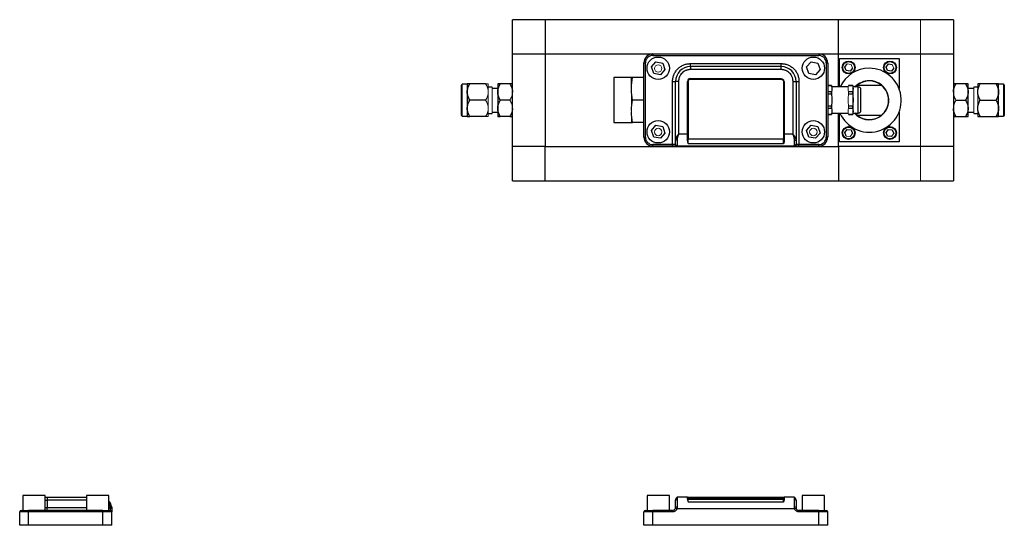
# Model space of a CAD drawing. Header units: inches. Extents: x 3.45 to 9, y 2.87 to 6.42.
# Tile 3 of 6: x 3.54 to 6.13, y 5.09 to 6.42. Entities that reach past the tile are written whole.
import ezdxf

# ---------------------------------------------------------------- set-up
doc = ezdxf.new("R2010")
doc.units = ezdxf.units.IN
doc.header["$MEASUREMENT"] = 0

msp = doc.modelspace()

# ---------------------------------------------------------------- linework, layer by layer
at = {"color": 7, "linetype": 'Continuous', "lineweight": 25}
for p, q in [((4.9228, 6.4232), (4.8366, 6.4232)), ((4.8366, 6.3335), (4.8366, 6.4232)), ((5.6934, 6.4232), (4.9228, 6.4232)), ((4.9228, 6.4232), (4.9228, 6.3335)), ((5.909, 6.4232), (5.6934, 6.4232)), ((5.6934, 6.3335), (5.6934, 6.4232)), ((5.9951, 6.4232), (5.909, 6.4232)), ((5.9951, 6.4232), (5.9951, 6.3335)), ((4.8366, 6.0897), (4.8366, 6.3335)), ((4.8366, 6.3335), (4.9228, 6.3335)), ((4.9228, 6.3335), (4.9228, 6.0897)), ((4.9228, 6.3335), (5.6934, 6.3335)), ((5.2018, 6.299), (5.2136, 6.3127)), ((5.2054, 6.3332), (5.6413, 6.3332)), ((5.2054, 6.3332), (5.2054, 6.3293)), ((5.2054, 6.3293), (5.6413, 6.3293)), ((5.2136, 6.3127), (5.2313, 6.3094)), ((5.6095, 6.299), (5.6213, 6.3127)), ((5.6213, 6.3127), (5.639, 6.3094)), ((5.6413, 6.3332), (5.6413, 6.3293)), ((5.6934, 6.2465), (5.6934, 6.3335)), ((5.6934, 6.3335), (5.909, 6.3335)), ((5.696, 6.3209), (5.8523, 6.3209)), ((5.696, 6.2465), (5.696, 6.3209)), ((5.8523, 6.3209), (5.8523, 6.2428)), ((5.909, 6.3335), (5.9951, 6.3335)), ((5.9951, 6.3335), (5.9951, 6.0897)), ((5.182, 6.1146), (5.182, 6.3098)), ((5.182, 6.3098), (5.1859, 6.3098)), ((5.1859, 6.1146), (5.1859, 6.3098)), ((5.2077, 6.282), (5.2018, 6.299)), ((5.2372, 6.2923), (5.2255, 6.2787)), ((5.2313, 6.3094), (5.2372, 6.2923)), ((5.3042, 6.2999), (5.3042, 6.3078)), ((5.3042, 6.3078), (5.5426, 6.3078)), ((5.5426, 6.2999), (5.3042, 6.2999)), ((5.3042, 6.2999), (5.3042, 6.2921)), ((5.5426, 6.2921), (5.3042, 6.2921)), ((5.5426, 6.2999), (5.5426, 6.3078)), ((5.5426, 6.2921), (5.5426, 6.2999)), ((5.6155, 6.282), (5.6095, 6.299)), ((5.645, 6.2923), (5.6332, 6.2787)), ((5.639, 6.3094), (5.645, 6.2923)), ((5.6609, 6.3098), (5.6609, 6.1146)), ((5.6609, 6.3098), (5.6648, 6.3098)), ((5.6648, 6.3098), (5.6648, 6.1146)), ((5.7098, 6.2989), (5.716, 6.307)), ((5.7137, 6.2895), (5.7098, 6.2989)), ((5.7238, 6.2882), (5.7137, 6.2895)), ((5.73, 6.2962), (5.7238, 6.2882)), ((5.8183, 6.2989), (5.8245, 6.307)), ((5.8222, 6.2895), (5.8183, 6.2989)), ((5.8323, 6.2882), (5.8222, 6.2895)), ((5.8245, 6.307), (5.8346, 6.3056)), ((5.8385, 6.2962), (5.8323, 6.2882)), ((5.1495, 6.2709), (5.1026, 6.2709)), ((5.1026, 6.2709), (5.1026, 6.2416)), ((5.1495, 6.2436), (5.1495, 6.2709)), ((5.182, 6.2709), (5.1519, 6.2709)), ((5.2255, 6.2787), (5.2077, 6.282)), ((5.2573, 6.0951), (5.2573, 6.2609)), ((5.2573, 6.2609), (5.2651, 6.2609)), ((5.2651, 6.1084), (5.2651, 6.2609)), ((5.2729, 6.2609), (5.2651, 6.2609)), ((5.2729, 6.2609), (5.2729, 6.1224)), ((5.2964, 6.1224), (5.2964, 6.2609)), ((5.2983, 6.2609), (5.2983, 6.1095)), ((5.3042, 6.2687), (5.5426, 6.2687)), ((5.3042, 6.2669), (5.3042, 6.2687)), ((5.3042, 6.2669), (5.5426, 6.2669)), ((5.5426, 6.2687), (5.5426, 6.2669)), ((5.5485, 6.2609), (5.5485, 6.1095)), ((5.5504, 6.2609), (5.5504, 6.1224)), ((5.5738, 6.1224), (5.5738, 6.2609)), ((5.5738, 6.2609), (5.5816, 6.2609)), ((5.5816, 6.2609), (5.5816, 6.1084)), ((5.5816, 6.2609), (5.5894, 6.2609)), ((5.5894, 6.2609), (5.5894, 6.0951)), ((5.6332, 6.2787), (5.6155, 6.282)), ((4.7179, 6.2534), (4.7048, 6.2534)), ((4.7179, 6.2545), (4.7179, 6.2331)), ((4.7662, 6.2545), (4.7245, 6.2545)), ((4.7829, 6.2462), (4.7702, 6.2462)), ((4.7979, 6.2428), (4.7829, 6.2428)), ((4.7979, 6.2545), (4.7979, 6.2331)), ((4.83, 6.2545), (4.8045, 6.2545)), ((5.1026, 6.2416), (5.1026, 6.1534)), ((5.1495, 6.2416), (5.1495, 6.2436)), ((5.6747, 6.2501), (5.6648, 6.2501)), ((5.6648, 6.25), (5.6747, 6.25)), ((5.6757, 6.2465), (5.6747, 6.2501)), ((5.6747, 6.25), (5.6747, 6.2501)), ((5.7193, 6.2465), (5.6757, 6.2465)), ((5.7305, 6.2501), (5.7197, 6.2501)), ((5.7197, 6.25), (5.7305, 6.25)), ((5.7315, 6.2465), (5.7305, 6.2501)), ((5.7305, 6.25), (5.7305, 6.2501)), ((5.745, 6.2465), (5.7315, 6.2465)), ((5.7315, 6.178), (5.7315, 6.2464)), ((5.7375, 6.2465), (5.7419, 6.2506)), ((5.8063, 6.2506), (5.7419, 6.2506)), ((5.7521, 6.185), (5.7521, 6.2394)), ((6.0272, 6.2545), (6.0018, 6.2545)), ((6.0339, 6.2331), (6.0339, 6.2545)), ((6.0489, 6.2428), (6.0339, 6.2428)), ((6.0589, 6.2462), (6.0489, 6.2462)), ((6.1072, 6.2545), (6.0655, 6.2545)), ((6.1139, 6.2331), (6.1139, 6.2545)), ((6.127, 6.2534), (6.1139, 6.2534)), ((4.7179, 6.2331), (4.7179, 6.1901)), ((4.7662, 6.2116), (4.7245, 6.2116)), ((4.7979, 6.2331), (4.7979, 6.1901)), ((4.83, 6.2116), (4.8045, 6.2116)), ((5.182, 6.2122), (5.1519, 6.2122)), ((5.6747, 6.2338), (5.6648, 6.2338)), ((5.6648, 6.2284), (5.6747, 6.2284)), ((5.6747, 6.2284), (5.6747, 6.2338)), ((5.7305, 6.2338), (5.7197, 6.2338)), ((5.7197, 6.2284), (5.7305, 6.2284)), ((5.7305, 6.2284), (5.7305, 6.2338)), ((6.0018, 6.2116), (6.0272, 6.2116)), ((6.0339, 6.1901), (6.0339, 6.2331)), ((6.0655, 6.2116), (6.1072, 6.2116)), ((6.1139, 6.1901), (6.1139, 6.2331)), ((4.7179, 6.1901), (4.7179, 6.1686)), ((4.7979, 6.1901), (4.7979, 6.1686)), ((5.6747, 6.196), (5.6648, 6.196)), ((5.6648, 6.1906), (5.6747, 6.1906)), ((5.6747, 6.1906), (5.6747, 6.196)), ((5.7305, 6.196), (5.7197, 6.196)), ((5.7197, 6.1906), (5.7305, 6.1906)), ((5.7305, 6.1906), (5.7305, 6.196)), ((6.0339, 6.1686), (6.0339, 6.1901)), ((6.1139, 6.1686), (6.1139, 6.1901)), ((4.7048, 6.1697), (4.7179, 6.1697)), ((4.7662, 6.1686), (4.7245, 6.1686)), ((4.7703, 6.177), (4.7829, 6.177)), ((4.7829, 6.1803), (4.7979, 6.1803)), ((4.83, 6.1686), (4.8045, 6.1686)), ((5.6747, 6.1744), (5.6648, 6.1744)), ((5.6648, 6.1743), (5.6747, 6.1743)), ((5.6747, 6.1743), (5.6757, 6.1779)), ((5.6747, 6.1743), (5.6747, 6.1744)), ((5.6757, 6.1779), (5.7193, 6.1779)), ((5.6934, 6.0897), (5.6934, 6.1779)), ((5.696, 6.1022), (5.696, 6.1779)), ((5.7305, 6.1744), (5.7197, 6.1744)), ((5.7197, 6.1743), (5.7305, 6.1743)), ((5.7305, 6.1743), (5.7315, 6.1779)), ((5.7305, 6.1743), (5.7305, 6.1744)), ((5.7315, 6.1779), (5.745, 6.1779)), ((5.7419, 6.1725), (5.7363, 6.1779)), ((5.7419, 6.1725), (5.8063, 6.1725)), ((5.8523, 6.1804), (5.8523, 6.1022)), ((6.0018, 6.1686), (6.0272, 6.1686)), ((6.0339, 6.1803), (6.0489, 6.1803)), ((6.0489, 6.177), (6.0589, 6.177)), ((6.0655, 6.1686), (6.1072, 6.1686)), ((6.1139, 6.1697), (6.127, 6.1697)), ((5.1026, 6.1534), (5.1495, 6.1534)), ((5.182, 6.1534), (5.1519, 6.1534)), ((5.2018, 6.132), (5.2136, 6.1457)), ((5.2077, 6.115), (5.2018, 6.132)), ((5.2136, 6.1457), (5.2313, 6.1424)), ((5.2313, 6.1424), (5.2372, 6.1253)), ((5.6095, 6.132), (5.6213, 6.1457)), ((5.6155, 6.115), (5.6095, 6.132)), ((5.6213, 6.1457), (5.639, 6.1424)), ((5.639, 6.1424), (5.645, 6.1253)), ((5.7098, 6.1269), (5.716, 6.135)), ((5.716, 6.135), (5.7261, 6.1336)), ((5.7261, 6.1336), (5.73, 6.1242)), ((5.8183, 6.1269), (5.8245, 6.135)), ((5.8245, 6.135), (5.8346, 6.1336)), ((5.8346, 6.1336), (5.8385, 6.1242)), ((5.182, 6.1146), (5.1859, 6.1146)), ((5.2255, 6.1117), (5.2077, 6.115)), ((5.2372, 6.1253), (5.2255, 6.1117)), ((5.2655, 6.1101), (5.2651, 6.1084)), ((5.269, 6.1064), (5.269, 6.0915)), ((5.2964, 6.1224), (5.2729, 6.1224)), ((5.2964, 6.105), (5.2964, 6.1224)), ((5.5485, 6.1095), (5.2983, 6.1095)), ((5.5485, 6.097), (5.5485, 6.1095)), ((5.5738, 6.1224), (5.5504, 6.1224)), ((5.5504, 6.1224), (5.5504, 6.105)), ((5.5777, 6.0915), (5.5777, 6.1064)), ((5.5816, 6.1084), (5.5813, 6.1101)), ((5.6332, 6.1117), (5.6155, 6.115)), ((5.645, 6.1253), (5.6332, 6.1117)), ((5.6648, 6.1146), (5.6609, 6.1146)), ((5.7137, 6.1175), (5.7098, 6.1269)), ((5.8222, 6.1175), (5.8183, 6.1269)), ((5.8323, 6.1162), (5.8222, 6.1175)), ((4.8366, 6), (4.8366, 6.0897)), ((4.9228, 6.0897), (4.8366, 6.0897)), ((4.9228, 6), (4.9228, 6.0897)), ((4.9228, 6.0897), (5.6934, 6.0897)), ((5.2573, 6.0951), (5.2054, 6.0951)), ((5.2054, 6.0912), (5.2054, 6.0951)), ((5.2573, 6.0912), (5.2054, 6.0912)), ((5.2647, 6.0951), (5.2573, 6.0951)), ((5.2573, 6.0912), (5.2573, 6.0951)), ((5.5785, 6.0912), (5.2683, 6.0912)), ((5.5485, 6.097), (5.2983, 6.097)), ((5.5894, 6.0951), (5.5821, 6.0951)), ((5.5894, 6.0912), (5.5894, 6.0951)), ((5.6413, 6.0951), (5.5894, 6.0951)), ((5.6413, 6.0912), (5.5894, 6.0912)), ((5.6413, 6.0912), (5.6413, 6.0951)), ((5.6934, 6.0897), (5.6934, 6)), ((5.909, 6.0897), (5.6934, 6.0897)), ((5.8523, 6.1022), (5.696, 6.1022)), ((5.9951, 6.0897), (5.909, 6.0897)), ((5.9951, 6.0897), (5.9951, 6)), ((4.8366, 6), (4.9228, 6)), ((4.9228, 6), (5.6934, 6)), ((5.6934, 6), (5.909, 6)), ((5.909, 6), (5.9951, 6)), ((3.5502, 5.1732), (3.5502, 5.1341)), ((3.6088, 5.1732), (3.5502, 5.1732)), ((3.6088, 5.1341), (3.6088, 5.1732)), ((3.6088, 5.1691), (3.6143, 5.1691)), ((3.6143, 5.1691), (3.6143, 5.1613)), ((3.6143, 5.1691), (3.7172, 5.1691)), ((3.6143, 5.1613), (3.6143, 5.1419)), ((3.7172, 5.1732), (3.7172, 5.1341)), ((3.7758, 5.1732), (3.7172, 5.1732)), ((3.7758, 5.1341), (3.7758, 5.1732)), ((5.1902, 5.1732), (5.1902, 5.1341)), ((5.2488, 5.1732), (5.1902, 5.1732)), ((5.2488, 5.1341), (5.2488, 5.1732)), ((5.269, 5.1646), (5.269, 5.1425)), ((5.2729, 5.1691), (5.2723, 5.1688)), ((5.2964, 5.1691), (5.2729, 5.1691)), ((5.2964, 5.1638), (5.2964, 5.1691)), ((5.2964, 5.1691), (5.3042, 5.1691)), ((5.2983, 5.1652), (5.2983, 5.1626)), ((5.5485, 5.1626), (5.2983, 5.1626)), ((5.5485, 5.156), (5.2983, 5.156)), ((5.3042, 5.1691), (5.5426, 5.1691)), ((5.3042, 5.1672), (5.3042, 5.1691)), ((5.3042, 5.1653), (5.3042, 5.1672)), ((5.5426, 5.1672), (5.3042, 5.1672)), ((5.3042, 5.1653), (5.5426, 5.1653)), ((5.5426, 5.1672), (5.5426, 5.1653)), ((5.5485, 5.1652), (5.5485, 5.1626)), ((5.5485, 5.156), (5.5485, 5.1626)), ((5.5504, 5.1691), (5.5504, 5.1638)), ((5.5738, 5.1691), (5.5504, 5.1691)), ((5.5745, 5.1688), (5.5738, 5.1691)), ((5.5777, 5.1425), (5.5777, 5.1646)), ((5.598, 5.1732), (5.598, 5.1341)), ((5.6566, 5.1732), (5.598, 5.1732)), ((5.6566, 5.1341), (5.6566, 5.1732)), ((3.5654, 5.1302), (3.542, 5.1302)), ((3.542, 5.095), (3.542, 5.1302)), ((3.5654, 5.1302), (3.5654, 5.1341)), ((3.7606, 5.1341), (3.5654, 5.1341)), ((3.7606, 5.1302), (3.5654, 5.1302)), ((3.5654, 5.095), (3.5654, 5.1302)), ((3.6143, 5.1341), (3.6143, 5.1419)), ((3.7606, 5.1302), (3.7606, 5.1341)), ((3.784, 5.1302), (3.7606, 5.1302)), ((3.7606, 5.095), (3.7606, 5.1302)), ((3.7837, 5.1425), (3.7798, 5.1419)), ((3.7801, 5.1392), (3.7801, 5.1341)), ((3.784, 5.095), (3.784, 5.1302)), ((5.2054, 5.1302), (5.182, 5.1302)), ((5.182, 5.095), (5.182, 5.1302)), ((5.2054, 5.1302), (5.2054, 5.1341)), ((5.2573, 5.1341), (5.2054, 5.1341)), ((5.2054, 5.095), (5.2054, 5.1302)), ((5.2573, 5.1302), (5.2054, 5.1302)), ((5.2573, 5.1302), (5.2573, 5.1341)), ((5.2683, 5.1379), (5.2647, 5.1392)), ((5.5785, 5.1379), (5.2683, 5.1379)), ((5.5821, 5.1392), (5.5785, 5.1379)), ((5.5894, 5.1302), (5.5894, 5.1341)), ((5.6413, 5.1341), (5.5894, 5.1341)), ((5.6413, 5.1302), (5.5894, 5.1302)), ((5.6413, 5.1302), (5.6413, 5.1341)), ((5.6413, 5.095), (5.6413, 5.1302)), ((5.6648, 5.1302), (5.6413, 5.1302)), ((5.6648, 5.095), (5.6648, 5.1302)), ((3.5654, 5.095), (3.542, 5.095)), ((3.7606, 5.095), (3.5654, 5.095)), ((3.784, 5.095), (3.7606, 5.095)), ((5.2054, 5.095), (5.182, 5.095)), ((5.6413, 5.095), (5.2054, 5.095)), ((5.6648, 5.095), (5.6413, 5.095))]:
    msp.add_line(p, q, dxfattribs=at)
at = {"color": 144, "linetype": 'Continuous', "lineweight": 18}
for p, q in [((5.909, 6.3335), (5.909, 6.4232)), ((5.909, 6.3335), (5.909, 6.0897)), ((5.716, 6.307), (5.7261, 6.3056)), ((5.7261, 6.3056), (5.73, 6.2962)), ((5.8346, 6.3056), (5.8385, 6.2962)), ((4.7729, 6.1686), (4.7729, 6.2545)), ((4.7829, 6.177), (4.7829, 6.2462)), ((5.1495, 6.2396), (5.1495, 6.2416)), ((5.1495, 6.1848), (5.1495, 6.2396)), ((5.6757, 6.178), (5.6757, 6.2464)), ((5.7197, 6.25), (5.7197, 6.2501)), ((6.0489, 6.2462), (6.0489, 6.2415)), ((6.0489, 6.2415), (6.0489, 6.177)), ((6.0589, 6.1686), (6.0589, 6.2545)), ((6.0589, 6.2545), (6.0589, 6.2331)), ((5.7197, 6.2284), (5.7197, 6.2338)), ((6.0589, 6.2331), (6.0589, 6.1901)), ((5.1495, 6.1828), (5.1495, 6.1848)), ((5.1495, 6.1808), (5.1495, 6.1828)), ((5.7197, 6.196), (5.7197, 6.1906)), ((6.0589, 6.1901), (6.0589, 6.1686)), ((5.1495, 6.1534), (5.1495, 6.1808)), ((5.7197, 6.1744), (5.7197, 6.1743)), ((5.2983, 6.1095), (5.2983, 6.097)), ((5.7238, 6.1162), (5.7137, 6.1175)), ((5.73, 6.1242), (5.7238, 6.1162)), ((5.8385, 6.1242), (5.8323, 6.1162)), ((5.2981, 6.0974), (5.2983, 6.0974)), ((5.909, 6.0897), (5.909, 6)), ((5.2983, 5.1626), (5.2983, 5.156)), ((5.5426, 5.1691), (5.5504, 5.1691)), ((5.5426, 5.1672), (5.5426, 5.1691))]:
    msp.add_line(p, q, dxfattribs=at)
at = {"color": 8, "linetype": 'Continuous', "lineweight": 25}
for p, q in [((4.7048, 6.1697), (4.7048, 6.2534)), ((5.745, 6.1779), (5.745, 6.2465)), ((6.127, 6.2534), (6.127, 6.2478)), ((6.127, 6.2478), (6.127, 6.1697)), ((3.6088, 5.1613), (3.6143, 5.1613)), ((3.7172, 5.1613), (3.6143, 5.1613)), ((5.2983, 5.1613), (5.2967, 5.1613)), ((3.6088, 5.1419), (3.6143, 5.1419)), ((3.6143, 5.1419), (3.7172, 5.1419)), ((3.7758, 5.1419), (3.7798, 5.1419))]:
    msp.add_line(p, q, dxfattribs=at)
at = {"color": 7, "linetype": 'Continuous', "lineweight": 25, "flags": 128}
for points in [[(5.269, 6.1064), (5.2683, 6.1064), (5.2675, 6.1065), (5.2669, 6.1067), (5.2663, 6.1069), (5.2658, 6.1072), (5.2654, 6.1076), (5.2652, 6.108), (5.2651, 6.1084)], [(5.5777, 6.1064), (5.5785, 6.1064), (5.5792, 6.1065), (5.5799, 6.1067), (5.5805, 6.1069), (5.581, 6.1072), (5.5813, 6.1076), (5.5816, 6.108), (5.5816, 6.1084)], [(3.784, 5.1379), (3.7839, 5.1381), (3.7837, 5.1384), (3.7834, 5.1386), (3.7829, 5.1388), (3.7823, 5.139), (3.7816, 5.1391), (3.7809, 5.1392), (3.7801, 5.1392)]]:
    msp.add_lwpolyline(points, dxfattribs=at)
at = {"color": 7, "linetype": 'Continuous', "lineweight": 25}
for centre, radius in [((5.2195, 6.2957), 0.0293), ((5.6273, 6.2957), 0.0293), ((5.7199, 6.2976), 0.0169), ((5.7199, 6.2976), 0.0156), ((5.8284, 6.2976), 0.0169), ((5.8284, 6.2976), 0.0156), ((5.2195, 6.1287), 0.0293), ((5.6273, 6.1287), 0.0293), ((5.7199, 6.1256), 0.0169), ((5.7199, 6.1256), 0.0156), ((5.8284, 6.1256), 0.0169), ((5.8284, 6.1256), 0.0156)]:
    msp.add_circle(centre, radius, dxfattribs=at)
at = {"color": 144, "linetype": 'Continuous', "lineweight": 18}
for centre in [(5.2195, 6.295), (5.2195, 6.1282), (5.6272, 6.1282)]:
    msp.add_circle(centre, 0.00984, dxfattribs=at)
at = {"color": 7, "linetype": 'Continuous', "lineweight": 25}
for centre, radius, start, end in [((5.2054, 6.3098), 0.0234, 90, 180), ((5.6413, 6.3098), 0.0234, 0, 90), ((5.3042, 6.2609), 0.0391, 90, 180), ((5.5426, 6.2609), 0.0391, 0, 90), ((5.7741, 6.2116), 0.0841, 203.5865, 90), ((5.7741, 6.2116), 0.0841, 90, 155.4812), ((5.3042, 6.2609), 0.00781, 90, 180), ((5.2978, 6.234), 0.0269, 89.0014, 92.9983), ((5.549, 6.234), 0.0269, 87.0017, 90.9986), ((5.7741, 6.2116), 0.0513, 221.0566, 90), ((5.7741, 6.2116), 0.0513, 90, 137.0629), ((5.7741, 6.2116), 0.0506, 50.4982, 129.5018), ((4.7048, 6.2516), 0.00188, 90, 180), ((5.745, 6.2394), 0.00707, 0, 90), ((5.7741, 6.2116), 0.0506, 309.5018, 50.4982), ((6.127, 6.2516), 0.00188, 0, 90), ((5.745, 6.185), 0.00707, 270, 0), ((4.7048, 6.1716), 0.00188, 180, 270), ((5.7741, 6.2116), 0.0506, 230.4982, 309.5018), ((6.127, 6.1716), 0.00188, 270, 0), ((5.2054, 6.1146), 0.0234, 180, 270), ((5.549, 6.0826), 0.0269, 87.0017, 90.9986), ((5.6413, 6.1146), 0.0234, 270, 0), ((5.2684, 6.095), 0.00379, 178.2259, 268.1086), ((5.269, 6.0954), 0.00388, 180.3215, 270.3179), ((5.5778, 6.0954), 0.00388, 269.6821, 359.6785), ((5.5783, 6.095), 0.00379, 271.8914, 1.7741), ((3.7528, 5.1379), 0.0313, 8.5441, 42.4811), ((5.2688, 5.161), 0.00366, 85.9403, 175.2623), ((5.2983, 5.1671), 0.00187, 180.0044, 270.0044), ((5.5485, 5.1671), 0.00187, 269.9956, 359.9956), ((5.5485, 5.1644), 0.00187, 269.9956, 359.9956), ((5.578, 5.161), 0.00366, 4.7377, 94.0597), ((3.5459, 5.1302), 0.00391, 90, 180), ((3.7801, 5.1302), 0.00391, 0, 90), ((5.1859, 5.1302), 0.00391, 90, 180), ((5.2573, 5.1419), 0.00781, 270, 339.7164), ((5.2681, 5.1355), 0.00707, 82.2402, 114.6612), ((5.5787, 5.1355), 0.00707, 65.3388, 97.7598), ((5.5894, 5.1419), 0.00781, 200.2836, 270), ((5.6609, 5.1302), 0.00391, 0, 90)]:
    msp.add_arc(centre, radius, start, end, dxfattribs=at)
at = {"color": 144, "linetype": 'Continuous', "lineweight": 18}
for centre, radius, start, end in [((5.5426, 6.2609), 0.00781, 0, 90), ((5.2978, 6.0826), 0.0269, 89.0014, 92.9983), ((5.2983, 5.1644), 0.00187, 180.0044, 270.0044)]:
    msp.add_arc(centre, radius, start, end, dxfattribs=at)
at = {"color": 7, "linetype": 'Continuous', "lineweight": 25}
for points in [[(5.2054, 6.3293), (5.1947, 6.3293), (5.1859, 6.3205), (5.1859, 6.3098)], [(5.6609, 6.3098), (5.6609, 6.3205), (5.6521, 6.3293), (5.6413, 6.3293)], [(5.1495, 6.2436), (5.1496, 6.2527), (5.1505, 6.2619), (5.1519, 6.2709)], [(5.1519, 6.2709), (5.1505, 6.2709), (5.1496, 6.2709), (5.1495, 6.2709)], [(5.1519, 6.2122), (5.1505, 6.2213), (5.1496, 6.2304), (5.1495, 6.2396)], [(5.6747, 6.25), (5.6753, 6.2473), (5.676, 6.2419), (5.6753, 6.2365), (5.6747, 6.2338)], [(5.7305, 6.25), (5.7311, 6.2473), (5.7319, 6.2419), (5.7311, 6.2365), (5.7305, 6.2338)], [(5.1495, 6.1848), (5.1496, 6.194), (5.1505, 6.2031), (5.1519, 6.2122)], [(5.6747, 6.2284), (5.6753, 6.223), (5.676, 6.2122), (5.6753, 6.2014), (5.6747, 6.196)], [(5.7305, 6.2284), (5.7311, 6.223), (5.7319, 6.2122), (5.7311, 6.2014), (5.7305, 6.196)], [(5.6747, 6.1906), (5.6753, 6.1879), (5.676, 6.1825), (5.6753, 6.1771), (5.6747, 6.1744)], [(5.7305, 6.1906), (5.7311, 6.1879), (5.7319, 6.1825), (5.7311, 6.1771), (5.7305, 6.1744)], [(5.1519, 6.1534), (5.1505, 6.1625), (5.1496, 6.1717), (5.1495, 6.1808)], [(5.1495, 6.1534), (5.1496, 6.1534), (5.1505, 6.1534), (5.1519, 6.1534)], [(5.1859, 6.1146), (5.1859, 6.1039), (5.1947, 6.0951), (5.2054, 6.0951)], [(5.2651, 6.0954), (5.2651, 6.0966), (5.2651, 6.1014), (5.2651, 6.1084)], [(5.5816, 6.1084), (5.5816, 6.1014), (5.5816, 6.0966), (5.5816, 6.0954)], [(5.6413, 6.0951), (5.6521, 6.0951), (5.6609, 6.1039), (5.6609, 6.1146)], [(5.2647, 6.0951), (5.265, 6.0951), (5.2651, 6.0952), (5.2651, 6.0954)], [(5.5816, 6.0954), (5.5816, 6.0952), (5.5818, 6.0951), (5.5821, 6.0951)], [(5.2651, 5.1419), (5.2651, 5.15), (5.2651, 5.1571), (5.2651, 5.1613)], [(5.2964, 5.1671), (5.2964, 5.1671), (5.2999, 5.1672), (5.3042, 5.1672)], [(5.5816, 5.1613), (5.5816, 5.1571), (5.5816, 5.15), (5.5816, 5.1419)], [(3.5459, 5.1341), (3.5459, 5.1341), (3.5547, 5.1341), (3.5654, 5.1341)], [(3.7606, 5.1341), (3.7714, 5.1341), (3.7801, 5.1341), (3.7801, 5.1341)], [(3.7801, 5.1392), (3.7801, 5.1401), (3.78, 5.141), (3.7798, 5.1419)], [(5.1859, 5.1341), (5.1859, 5.1341), (5.1947, 5.1341), (5.2054, 5.1341)], [(5.2647, 5.1392), (5.265, 5.1401), (5.2651, 5.141), (5.2651, 5.1419)], [(5.5816, 5.1419), (5.5816, 5.141), (5.5818, 5.1401), (5.5821, 5.1392)], [(5.6413, 5.1341), (5.6521, 5.1341), (5.6609, 5.1341), (5.6609, 5.1341)]]:
    msp.add_open_spline(points, degree=3, dxfattribs=at)
for points, knots in [([(5.2573, 6.2609), (5.2573, 6.2614), (5.2573, 6.2623), (5.2574, 6.2637), (5.2575, 6.2652), (5.2577, 6.2666), (5.2579, 6.268), (5.2583, 6.2704), (5.2591, 6.2739), (5.2606, 6.2782), (5.2625, 6.2825), (5.2657, 6.288), (5.2708, 6.2943), (5.2771, 6.2994), (5.2826, 6.3026), (5.2869, 6.3045), (5.2912, 6.306), (5.2951, 6.3069), (5.2985, 6.3074), (5.3013, 6.3077), (5.3032, 6.3077), (5.3042, 6.3078)], [0, 0, 0, 0, 0.0194628, 0.0388876, 0.0582922, 0.0776948, 0.0971136, 0.1165665, 0.1783125, 0.2400935, 0.3044137, 0.368769, 0.5000067, 0.6312444, 0.6955645, 0.7599198, 0.8216658, 0.8834468, 0.9222983, 0.9611011, 1, 1, 1, 1]), ([(5.3042, 6.2921), (5.3038, 6.2921), (5.3031, 6.2921), (5.3019, 6.2921), (5.3008, 6.292), (5.2996, 6.2918), (5.2979, 6.2915), (5.2956, 6.291), (5.2926, 6.29), (5.2898, 6.2887), (5.2861, 6.2865), (5.2819, 6.2831), (5.2786, 6.279), (5.2764, 6.2753), (5.2751, 6.2724), (5.2741, 6.2695), (5.2735, 6.2669), (5.2732, 6.2647), (5.273, 6.2628), (5.273, 6.2615), (5.2729, 6.2609)], [0, 0, 0, 0, 0.023353, 0.046654, 0.069936, 0.093229, 0.116565, 0.178302, 0.240092, 0.304403, 0.368768, 0.500006, 0.631244, 0.695555, 0.759919, 0.821657, 0.883447, 0.922286, 0.961089, 1, 1, 1, 1]), ([(5.5426, 6.3078), (5.5431, 6.3078), (5.544, 6.3077), (5.5454, 6.3077), (5.5469, 6.3076), (5.5483, 6.3074), (5.5497, 6.3072), (5.5521, 6.3068), (5.5555, 6.306), (5.5599, 6.3045), (5.5642, 6.3026), (5.5697, 6.2994), (5.576, 6.2943), (5.581, 6.288), (5.5843, 6.2825), (5.5862, 6.2782), (5.5877, 6.2739), (5.5886, 6.27), (5.5891, 6.2666), (5.5894, 6.2637), (5.5894, 6.2618), (5.5894, 6.2609)], [0, 0, 0, 0, 0.0194628, 0.0388876, 0.0582922, 0.0776948, 0.0971136, 0.1165665, 0.1783125, 0.2400935, 0.3044137, 0.368769, 0.5000067, 0.6312444, 0.6955645, 0.7599198, 0.8216658, 0.8834468, 0.9222983, 0.9611011, 1, 1, 1, 1]), ([(5.5738, 6.2609), (5.5738, 6.2613), (5.5738, 6.262), (5.5737, 6.2632), (5.5736, 6.2643), (5.5735, 6.2654), (5.5732, 6.2672), (5.5727, 6.2695), (5.5717, 6.2724), (5.5704, 6.2753), (5.5682, 6.279), (5.5648, 6.2831), (5.5606, 6.2865), (5.557, 6.2887), (5.5541, 6.29), (5.5512, 6.291), (5.5486, 6.2916), (5.5464, 6.2919), (5.5445, 6.2921), (5.5432, 6.2921), (5.5426, 6.2921)], [0, 0, 0, 0, 0.023353, 0.046654, 0.069936, 0.093229, 0.116565, 0.178302, 0.240092, 0.304403, 0.368768, 0.500006, 0.631244, 0.695555, 0.759919, 0.821657, 0.883447, 0.922286, 0.961089, 1, 1, 1, 1]), ([(5.2983, 6.2609), (5.2983, 6.2611), (5.2983, 6.2614), (5.2983, 6.262), (5.2985, 6.2625), (5.2988, 6.2634), (5.2992, 6.2643), (5.3, 6.2651), (5.3009, 6.2659), (5.3018, 6.2664), (5.3028, 6.2667), (5.3035, 6.2668), (5.304, 6.2668), (5.3042, 6.2669)], [0, 0, 0, 0, 0.052813, 0.110435, 0.172877, 0.240209, 0.391537, 0.500059, 0.608835, 0.759895, 0.848701, 0.928706, 1, 1, 1, 1]), ([(5.5426, 6.2669), (5.5427, 6.2669), (5.5431, 6.2668), (5.5436, 6.2668), (5.5442, 6.2666), (5.545, 6.2664), (5.5459, 6.2659), (5.5468, 6.2651), (5.5475, 6.2643), (5.5481, 6.2633), (5.5484, 6.2623), (5.5485, 6.2616), (5.5485, 6.2611), (5.5485, 6.2609)], [0, 0, 0, 0, 0.052663, 0.110231, 0.172713, 0.240175, 0.391226, 0.500011, 0.608524, 0.759862, 0.848513, 0.928527, 1, 1, 1, 1]), ([(4.7029, 6.1717), (4.7029, 6.1718), (4.7029, 6.1718), (4.7029, 6.1736), (4.7029, 6.1767), (4.7029, 6.1811), (4.7029, 6.1866), (4.7029, 6.1934), (4.7029, 6.2011), (4.7029, 6.2093), (4.7029, 6.2173), (4.7029, 6.2249), (4.7029, 6.2317), (4.7029, 6.2378), (4.7029, 6.2432), (4.7029, 6.2476), (4.7029, 6.2504), (4.7029, 6.2517), (4.7029, 6.2515), (4.7029, 6.2514)], [0, 0, 0, 0, 0.0466926, 0.1084402, 0.1666983, 0.2249563, 0.2867039, 0.3510187, 0.4166983, 0.4823779, 0.5466926, 0.6084402, 0.6666983, 0.7249563, 0.7867039, 0.8510187, 0.9166983, 0.9823779, 1, 1, 1, 1]), ([(4.7179, 6.2331), (4.7179, 6.2368), (4.7186, 6.2405), (4.7203, 6.2459), (4.721, 6.2477), (4.7227, 6.2512), (4.7236, 6.2529), (4.7245, 6.2545)], [0, 0, 0, 0, 0.5, 0.5, 0.75, 0.75, 1, 1, 1, 1]), ([(4.7245, 6.2545), (4.7226, 6.2545), (4.7209, 6.2545), (4.7192, 6.2545), (4.7187, 6.2545), (4.7181, 6.2545), (4.7179, 6.2545), (4.7179, 6.2545)], [0, 0, 0, 0, 0.5, 0.5, 0.75, 0.75, 1, 1, 1, 1]), ([(4.7979, 6.2331), (4.7979, 6.2368), (4.7986, 6.2405), (4.8003, 6.2459), (4.801, 6.2477), (4.8027, 6.2512), (4.8036, 6.2529), (4.8045, 6.2545)], [0, 0, 0, 0, 0.5, 0.5, 0.75, 0.75, 1, 1, 1, 1]), ([(4.8045, 6.2545), (4.8026, 6.2545), (4.8009, 6.2545), (4.7992, 6.2545), (4.7987, 6.2545), (4.7981, 6.2545), (4.7979, 6.2545), (4.7979, 6.2545)], [0, 0, 0, 0, 0.5, 0.5, 0.75, 0.75, 1, 1, 1, 1]), ([(4.83, 6.2545), (4.8319, 6.2512), (4.8336, 6.2477), (4.8354, 6.2424), (4.8358, 6.2406), (4.8365, 6.2369), (4.8366, 6.235), (4.8366, 6.2331)], [0, 0, 0, 0, 0.5, 0.5, 0.75, 0.75, 1, 1, 1, 1]), ([(4.8366, 6.2545), (4.8366, 6.2545), (4.836, 6.2545), (4.8342, 6.2545), (4.8335, 6.2545), (4.8319, 6.2545), (4.831, 6.2545), (4.83, 6.2545)], [0, 0, 0, 0, 0.5, 0.5, 0.75, 0.75, 1, 1, 1, 1]), ([(5.9951, 6.2331), (5.9951, 6.2368), (5.9958, 6.2405), (5.9975, 6.2459), (5.9983, 6.2477), (5.9999, 6.2512), (6.0008, 6.2529), (6.0018, 6.2545)], [0, 0, 0, 0, 0.5, 0.5, 0.75, 0.75, 1, 1, 1, 1]), ([(6.0018, 6.2545), (5.9998, 6.2545), (5.9982, 6.2545), (5.9964, 6.2545), (5.9959, 6.2545), (5.9953, 6.2545), (5.9951, 6.2545), (5.9951, 6.2545)], [0, 0, 0, 0, 0.5, 0.5, 0.75, 0.75, 1, 1, 1, 1]), ([(6.0272, 6.2545), (6.0291, 6.2512), (6.0308, 6.2477), (6.0326, 6.2424), (6.033, 6.2406), (6.0337, 6.2369), (6.0339, 6.235), (6.0339, 6.2331)], [0, 0, 0, 0, 0.5, 0.5, 0.75, 0.75, 1, 1, 1, 1]), ([(6.0339, 6.2545), (6.0339, 6.2545), (6.0332, 6.2545), (6.0314, 6.2545), (6.0307, 6.2545), (6.0291, 6.2545), (6.0282, 6.2545), (6.0272, 6.2545)], [0, 0, 0, 0, 0.5, 0.5, 0.75, 0.75, 1, 1, 1, 1]), ([(6.0589, 6.2331), (6.0589, 6.2368), (6.0595, 6.2405), (6.0613, 6.2459), (6.062, 6.2477), (6.0636, 6.2512), (6.0645, 6.2529), (6.0655, 6.2545)], [0, 0, 0, 0, 0.5, 0.5, 0.75, 0.75, 1, 1, 1, 1]), ([(6.0655, 6.2545), (6.0636, 6.2545), (6.0619, 6.2545), (6.0601, 6.2545), (6.0597, 6.2545), (6.059, 6.2545), (6.0589, 6.2545), (6.0589, 6.2545)], [0, 0, 0, 0, 0.5, 0.5, 0.75, 0.75, 1, 1, 1, 1]), ([(6.1072, 6.2545), (6.1091, 6.2512), (6.1108, 6.2477), (6.1126, 6.2424), (6.113, 6.2406), (6.1137, 6.2369), (6.1139, 6.235), (6.1139, 6.2331)], [0, 0, 0, 0, 0.5, 0.5, 0.75, 0.75, 1, 1, 1, 1]), ([(6.1139, 6.2545), (6.1139, 6.2545), (6.1132, 6.2545), (6.1114, 6.2545), (6.1107, 6.2545), (6.1091, 6.2545), (6.1082, 6.2545), (6.1072, 6.2545)], [0, 0, 0, 0, 0.5, 0.5, 0.75, 0.75, 1, 1, 1, 1]), ([(6.1289, 6.2514), (6.1289, 6.2514), (6.1289, 6.2513), (6.1289, 6.2496), (6.1289, 6.2473), (6.1289, 6.2462)], [0, 0, 0, 0, 0.280102, 0.650518, 1, 1, 1, 1]), ([(6.1289, 6.2462), (6.1289, 6.2449), (6.1289, 6.2421), (6.1289, 6.2365), (6.1289, 6.2297), (6.1289, 6.222), (6.1289, 6.2139), (6.1289, 6.2058), (6.1289, 6.1983), (6.1289, 6.1915), (6.1289, 6.1853), (6.1289, 6.18), (6.1289, 6.1756), (6.1289, 6.1727), (6.1289, 6.1715), (6.1289, 6.1717), (6.1289, 6.1717)], [0, 0, 0, 0, 0.069912, 0.144012, 0.221193, 0.300011, 0.37883, 0.45601, 0.53011, 0.600023, 0.669935, 0.744035, 0.821216, 0.900034, 0.978853, 1, 1, 1, 1]), ([(4.7245, 6.2116), (4.7226, 6.2149), (4.7209, 6.2184), (4.7192, 6.2237), (4.7187, 6.2255), (4.7181, 6.2293), (4.7179, 6.2312), (4.7179, 6.2331)], [0, 0, 0, 0, 0.5, 0.5, 0.75, 0.75, 1, 1, 1, 1]), ([(4.7179, 6.1901), (4.7179, 6.1939), (4.7186, 6.1975), (4.7203, 6.2029), (4.721, 6.2047), (4.7227, 6.2082), (4.7236, 6.2099), (4.7245, 6.2116)], [0, 0, 0, 0, 0.5, 0.5, 0.75, 0.75, 1, 1, 1, 1]), ([(4.8045, 6.2116), (4.8026, 6.2149), (4.8009, 6.2184), (4.7992, 6.2237), (4.7987, 6.2255), (4.7981, 6.2293), (4.7979, 6.2312), (4.7979, 6.2331)], [0, 0, 0, 0, 0.5, 0.5, 0.75, 0.75, 1, 1, 1, 1]), ([(4.7979, 6.1901), (4.7979, 6.1939), (4.7986, 6.1975), (4.8003, 6.2029), (4.801, 6.2047), (4.8027, 6.2082), (4.8036, 6.2099), (4.8045, 6.2116)], [0, 0, 0, 0, 0.5, 0.5, 0.75, 0.75, 1, 1, 1, 1]), ([(6.0339, 6.2331), (6.0339, 6.2293), (6.0332, 6.2256), (6.0314, 6.2202), (6.0307, 6.2184), (6.0291, 6.215), (6.0282, 6.2133), (6.0272, 6.2116)], [0, 0, 0, 0, 0.5, 0.5, 0.75, 0.75, 1, 1, 1, 1]), ([(6.0272, 6.2116), (6.0291, 6.2082), (6.0308, 6.2048), (6.0326, 6.1994), (6.033, 6.1976), (6.0337, 6.1939), (6.0339, 6.192), (6.0339, 6.1901)], [0, 0, 0, 0, 0.5, 0.5, 0.75, 0.75, 1, 1, 1, 1]), ([(6.0655, 6.2116), (6.0636, 6.2149), (6.0619, 6.2184), (6.0601, 6.2237), (6.0597, 6.2255), (6.059, 6.2293), (6.0589, 6.2312), (6.0589, 6.2331)], [0, 0, 0, 0, 0.5, 0.5, 0.75, 0.75, 1, 1, 1, 1]), ([(6.0589, 6.1901), (6.0589, 6.1939), (6.0595, 6.1975), (6.0613, 6.2029), (6.062, 6.2047), (6.0636, 6.2082), (6.0645, 6.2099), (6.0655, 6.2116)], [0, 0, 0, 0, 0.5, 0.5, 0.75, 0.75, 1, 1, 1, 1]), ([(6.1139, 6.2331), (6.1139, 6.2293), (6.1132, 6.2256), (6.1114, 6.2202), (6.1107, 6.2184), (6.1091, 6.215), (6.1082, 6.2133), (6.1072, 6.2116)], [0, 0, 0, 0, 0.5, 0.5, 0.75, 0.75, 1, 1, 1, 1]), ([(6.1072, 6.2116), (6.1091, 6.2082), (6.1108, 6.2048), (6.1126, 6.1994), (6.113, 6.1976), (6.1137, 6.1939), (6.1139, 6.192), (6.1139, 6.1901)], [0, 0, 0, 0, 0.5, 0.5, 0.75, 0.75, 1, 1, 1, 1]), ([(4.7245, 6.1686), (4.7226, 6.172), (4.7209, 6.1754), (4.7192, 6.1808), (4.7187, 6.1826), (4.7181, 6.1863), (4.7179, 6.1882), (4.7179, 6.1901)], [0, 0, 0, 0, 0.5, 0.5, 0.75, 0.75, 1, 1, 1, 1]), ([(4.8045, 6.1686), (4.8026, 6.172), (4.8009, 6.1754), (4.7992, 6.1808), (4.7987, 6.1826), (4.7981, 6.1863), (4.7979, 6.1882), (4.7979, 6.1901)], [0, 0, 0, 0, 0.5, 0.5, 0.75, 0.75, 1, 1, 1, 1]), ([(4.8366, 6.1901), (4.8366, 6.1863), (4.836, 6.1826), (4.8342, 6.1773), (4.8335, 6.1755), (4.8319, 6.172), (4.831, 6.1703), (4.83, 6.1686)], [0, 0, 0, 0, 0.5, 0.5, 0.75, 0.75, 1, 1, 1, 1]), ([(6.0018, 6.1686), (5.9998, 6.172), (5.9982, 6.1754), (5.9964, 6.1808), (5.9959, 6.1826), (5.9953, 6.1863), (5.9951, 6.1882), (5.9951, 6.1901)], [0, 0, 0, 0, 0.5, 0.5, 0.75, 0.75, 1, 1, 1, 1]), ([(6.0339, 6.1901), (6.0339, 6.1863), (6.0332, 6.1826), (6.0314, 6.1773), (6.0307, 6.1755), (6.0291, 6.172), (6.0282, 6.1703), (6.0272, 6.1686)], [0, 0, 0, 0, 0.5, 0.5, 0.75, 0.75, 1, 1, 1, 1]), ([(6.0655, 6.1686), (6.0636, 6.172), (6.0619, 6.1754), (6.0601, 6.1808), (6.0597, 6.1826), (6.059, 6.1863), (6.0589, 6.1882), (6.0589, 6.1901)], [0, 0, 0, 0, 0.5, 0.5, 0.75, 0.75, 1, 1, 1, 1]), ([(6.1139, 6.1901), (6.1139, 6.1863), (6.1132, 6.1826), (6.1114, 6.1773), (6.1107, 6.1755), (6.1091, 6.172), (6.1082, 6.1703), (6.1072, 6.1686)], [0, 0, 0, 0, 0.5, 0.5, 0.75, 0.75, 1, 1, 1, 1]), ([(4.7179, 6.1686), (4.7179, 6.1686), (4.7186, 6.1686), (4.7203, 6.1686), (4.721, 6.1686), (4.7227, 6.1686), (4.7236, 6.1686), (4.7245, 6.1686)], [0, 0, 0, 0, 0.5, 0.5, 0.75, 0.75, 1, 1, 1, 1]), ([(4.7979, 6.1686), (4.7979, 6.1686), (4.7986, 6.1686), (4.8003, 6.1686), (4.801, 6.1686), (4.8027, 6.1686), (4.8036, 6.1686), (4.8045, 6.1686)], [0, 0, 0, 0, 0.5, 0.5, 0.75, 0.75, 1, 1, 1, 1]), ([(4.83, 6.1686), (4.8319, 6.1686), (4.8336, 6.1686), (4.8354, 6.1686), (4.8358, 6.1686), (4.8365, 6.1686), (4.8366, 6.1686), (4.8366, 6.1686)], [0, 0, 0, 0, 0.5, 0.5, 0.75, 0.75, 1, 1, 1, 1]), ([(5.9951, 6.1686), (5.9951, 6.1686), (5.9958, 6.1686), (5.9975, 6.1686), (5.9983, 6.1686), (5.9999, 6.1686), (6.0008, 6.1686), (6.0018, 6.1686)], [0, 0, 0, 0, 0.5, 0.5, 0.75, 0.75, 1, 1, 1, 1]), ([(6.0272, 6.1686), (6.0291, 6.1686), (6.0308, 6.1686), (6.0326, 6.1686), (6.033, 6.1686), (6.0337, 6.1686), (6.0339, 6.1686), (6.0339, 6.1686)], [0, 0, 0, 0, 0.5, 0.5, 0.75, 0.75, 1, 1, 1, 1]), ([(6.0589, 6.1686), (6.0589, 6.1686), (6.0595, 6.1686), (6.0613, 6.1686), (6.062, 6.1686), (6.0636, 6.1686), (6.0645, 6.1686), (6.0655, 6.1686)], [0, 0, 0, 0, 0.5, 0.5, 0.75, 0.75, 1, 1, 1, 1]), ([(6.1072, 6.1686), (6.1091, 6.1686), (6.1108, 6.1686), (6.1126, 6.1686), (6.113, 6.1686), (6.1137, 6.1686), (6.1139, 6.1686), (6.1139, 6.1686)], [0, 0, 0, 0, 0.5, 0.5, 0.75, 0.75, 1, 1, 1, 1]), ([(5.2729, 6.1224), (5.2729, 6.1222), (5.2726, 6.1215), (5.2722, 6.1201), (5.2715, 6.1183), (5.2709, 6.1162), (5.2703, 6.1141), (5.2698, 6.1122), (5.2694, 6.1104), (5.2692, 6.1089), (5.2691, 6.1076), (5.2691, 6.1068), (5.269, 6.1064)], [0, 0, 0, 0, 0.046632, 0.125031, 0.250332, 0.385259, 0.500578, 0.630246, 0.749651, 0.835728, 0.919104, 1, 1, 1, 1]), ([(5.5504, 6.105), (5.5504, 6.1048), (5.5504, 6.1043), (5.5503, 6.1036), (5.5502, 6.1029), (5.5501, 6.1022), (5.55, 6.1014), (5.5498, 6.1006), (5.5495, 6.0997), (5.5492, 6.0988), (5.5489, 6.0979), (5.5486, 6.0973), (5.5485, 6.097)], [0, 0, 0, 0, 0.07222, 0.148794, 0.229821, 0.315386, 0.405559, 0.500401, 0.618084, 0.750325, 0.852421, 1, 1, 1, 1]), ([(5.5777, 6.1064), (5.5777, 6.1066), (5.5777, 6.1071), (5.5777, 6.1078), (5.5776, 6.1086), (5.5775, 6.1094), (5.5773, 6.1106), (5.577, 6.1122), (5.5765, 6.1141), (5.5759, 6.1162), (5.5752, 6.1183), (5.5746, 6.1201), (5.5741, 6.1215), (5.5739, 6.1222), (5.5738, 6.1224)], [0, 0, 0, 0, 0.048255, 0.09737, 0.147396, 0.198382, 0.250374, 0.369761, 0.499438, 0.614741, 0.749676, 0.874973, 0.953375, 1, 1, 1, 1]), ([(5.2683, 6.0912), (5.2682, 6.0912), (5.2681, 6.0912), (5.2678, 6.0912), (5.2674, 6.0912), (5.2671, 6.0912), (5.2664, 6.0912), (5.2655, 6.0912), (5.264, 6.0912), (5.2625, 6.0912), (5.261, 6.0912), (5.2596, 6.0912), (5.2585, 6.0912), (5.2577, 6.0912), (5.2573, 6.0912)], [0, 0, 0, 0, 0.049043, 0.097812, 0.146479, 0.195218, 0.244201, 0.372023, 0.500031, 0.627852, 0.75586, 0.837251, 0.918363, 1, 1, 1, 1]), ([(5.269, 6.0915), (5.269, 6.0915), (5.269, 6.0914), (5.269, 6.0913), (5.2689, 6.0913), (5.2687, 6.0912), (5.2685, 6.0912), (5.2684, 6.0912), (5.2683, 6.0912)], [0, 0, 0, 0, 0.168934, 0.336359, 0.502721, 0.668474, 0.834081, 1, 1, 1, 1]), ([(5.5785, 6.0912), (5.5784, 6.0912), (5.5782, 6.0912), (5.578, 6.0912), (5.5779, 6.0913), (5.5778, 6.0913), (5.5777, 6.0914), (5.5777, 6.0915), (5.5777, 6.0915)], [0, 0, 0, 0, 0.1659194, 0.3315255, 0.4972795, 0.6636413, 0.831066, 1, 1, 1, 1]), ([(5.5894, 6.0912), (5.5892, 6.0912), (5.5888, 6.0912), (5.5881, 6.0912), (5.5874, 6.0912), (5.5867, 6.0912), (5.5857, 6.0912), (5.5843, 6.0912), (5.5827, 6.0912), (5.5813, 6.0912), (5.5802, 6.0912), (5.5795, 6.0912), (5.5789, 6.0912), (5.5786, 6.0912), (5.5785, 6.0912)], [0, 0, 0, 0, 0.049043, 0.097812, 0.146479, 0.195218, 0.244201, 0.372023, 0.500031, 0.627852, 0.75586, 0.837251, 0.918363, 1, 1, 1, 1]), ([(5.2729, 5.1691), (5.2727, 5.1691), (5.2723, 5.1691), (5.2717, 5.169), (5.2712, 5.1689), (5.2707, 5.1688), (5.2702, 5.1686), (5.2698, 5.1685), (5.2694, 5.1683), (5.2691, 5.1681), (5.2688, 5.1679), (5.2685, 5.1678), (5.2683, 5.1676), (5.2681, 5.1675), (5.268, 5.1673), (5.2679, 5.1672), (5.2678, 5.1672), (5.2677, 5.1671), (5.2673, 5.1667), (5.2666, 5.166), (5.2659, 5.1649), (5.2655, 5.1639), (5.2653, 5.1631), (5.2652, 5.1623), (5.2652, 5.1617), (5.2651, 5.1613)], [0, 0, 0, 0, 0.05612, 0.108767, 0.158013, 0.203912, 0.246505, 0.28582, 0.321872, 0.354668, 0.384201, 0.410462, 0.433434, 0.453097, 0.469431, 0.482415, 0.492034, 0.498273, 0.501117, 0.624405, 0.750226, 0.812152, 0.875023, 0.91436, 1, 1, 1, 1]), ([(5.2983, 5.1652), (5.2983, 5.1652), (5.2983, 5.1652), (5.2983, 5.1652), (5.2985, 5.1652), (5.2988, 5.1653), (5.2992, 5.1653), (5.3, 5.1653), (5.3009, 5.1653), (5.3018, 5.1653), (5.3028, 5.1653), (5.3035, 5.1653), (5.304, 5.1653), (5.3042, 5.1653)], [0, 0, 0, 0, 0.052813, 0.110435, 0.172877, 0.240209, 0.391537, 0.500059, 0.608835, 0.759895, 0.848701, 0.928706, 1, 1, 1, 1]), ([(5.5426, 5.1653), (5.5427, 5.1653), (5.5431, 5.1653), (5.5436, 5.1653), (5.5442, 5.1653), (5.545, 5.1653), (5.5459, 5.1653), (5.5468, 5.1653), (5.5475, 5.1653), (5.5481, 5.1653), (5.5484, 5.1652), (5.5485, 5.1652), (5.5485, 5.1652), (5.5485, 5.1652)], [0, 0, 0, 0, 0.052663, 0.110231, 0.172713, 0.240175, 0.391226, 0.500011, 0.608524, 0.759862, 0.848513, 0.928527, 1, 1, 1, 1]), ([(5.5504, 5.1638), (5.5504, 5.1636), (5.5504, 5.1633), (5.5503, 5.1628), (5.5502, 5.1622), (5.5501, 5.1616), (5.55, 5.161), (5.5498, 5.1602), (5.5495, 5.1593), (5.5492, 5.1583), (5.5489, 5.1572), (5.5486, 5.1565), (5.5485, 5.156)], [0, 0, 0, 0, 0.07222, 0.148794, 0.229821, 0.315386, 0.405559, 0.500401, 0.618084, 0.750325, 0.852421, 1, 1, 1, 1]), ([(5.5816, 5.1613), (5.5816, 5.1615), (5.5816, 5.1619), (5.5816, 5.1625), (5.5815, 5.1631), (5.5813, 5.1636), (5.5811, 5.1641), (5.5808, 5.1649), (5.5801, 5.166), (5.5794, 5.1668), (5.5789, 5.1672), (5.5786, 5.1675), (5.5782, 5.1678), (5.5774, 5.1683), (5.5765, 5.1687), (5.5752, 5.169), (5.5743, 5.1691), (5.5738, 5.1691)], [0, 0, 0, 0, 0.043024, 0.085359, 0.12712, 0.168405, 0.209294, 0.249847, 0.375777, 0.498984, 0.50988, 0.541323, 0.593059, 0.664795, 0.756367, 0.867909, 1, 1, 1, 1]), ([(3.7837, 5.1425), (3.7837, 5.1422), (3.7838, 5.1417), (3.7839, 5.1409), (3.7839, 5.1401), (3.784, 5.1394), (3.784, 5.1386), (3.784, 5.1381), (3.784, 5.1379)], [0, 0, 0, 0, 0.168934, 0.336359, 0.502721, 0.668474, 0.834081, 1, 1, 1, 1]), ([(3.784, 5.1379), (3.784, 5.1376), (3.784, 5.1372), (3.784, 5.1366), (3.784, 5.136), (3.784, 5.1354), (3.784, 5.1345), (3.784, 5.1334), (3.784, 5.1323), (3.784, 5.1313), (3.784, 5.1308), (3.784, 5.1304), (3.784, 5.1302), (3.784, 5.1302), (3.784, 5.1302)], [0, 0, 0, 0, 0.049043, 0.097812, 0.146479, 0.195218, 0.244201, 0.372023, 0.500031, 0.627852, 0.75586, 0.837251, 0.918363, 1, 1, 1, 1]), ([(5.2683, 5.1379), (5.2682, 5.1376), (5.2681, 5.1372), (5.2678, 5.1366), (5.2674, 5.136), (5.2671, 5.1354), (5.2664, 5.1345), (5.2655, 5.1334), (5.264, 5.1323), (5.2625, 5.1313), (5.261, 5.1308), (5.2596, 5.1304), (5.2585, 5.1302), (5.2577, 5.1302), (5.2573, 5.1302)], [0, 0, 0, 0, 0.049043, 0.097812, 0.146479, 0.195218, 0.244201, 0.372023, 0.500031, 0.627852, 0.75586, 0.837251, 0.918363, 1, 1, 1, 1]), ([(5.269, 5.1425), (5.269, 5.1422), (5.269, 5.1417), (5.269, 5.1409), (5.2689, 5.1401), (5.2687, 5.1394), (5.2685, 5.1386), (5.2684, 5.1381), (5.2683, 5.1379)], [0, 0, 0, 0, 0.168934, 0.336359, 0.502721, 0.668474, 0.834081, 1, 1, 1, 1]), ([(5.5785, 5.1379), (5.5784, 5.1381), (5.5782, 5.1386), (5.578, 5.1394), (5.5779, 5.1401), (5.5778, 5.1409), (5.5777, 5.1417), (5.5777, 5.1422), (5.5777, 5.1425)], [0, 0, 0, 0, 0.1659194, 0.3315255, 0.4972795, 0.6636413, 0.831066, 1, 1, 1, 1]), ([(5.5894, 5.1302), (5.5892, 5.1302), (5.5888, 5.1302), (5.5881, 5.1303), (5.5874, 5.1304), (5.5867, 5.1305), (5.5857, 5.1308), (5.5843, 5.1313), (5.5827, 5.1323), (5.5813, 5.1334), (5.5802, 5.1346), (5.5795, 5.1358), (5.5789, 5.1368), (5.5786, 5.1375), (5.5785, 5.1379)], [0, 0, 0, 0, 0.049043, 0.097812, 0.146479, 0.195218, 0.244201, 0.372023, 0.500031, 0.627852, 0.75586, 0.837251, 0.918363, 1, 1, 1, 1])]:
    msp.add_open_spline(points, degree=3, knots=knots, dxfattribs=at)
at = {"color": 144, "linetype": 'Continuous', "lineweight": 18}
for points, knots in [([(4.7662, 6.2545), (4.7682, 6.2512), (4.7698, 6.2477), (4.7716, 6.2424), (4.7721, 6.2406), (4.7727, 6.2369), (4.7729, 6.235), (4.7729, 6.2331)], [0, 0, 0, 0, 0.5, 0.5, 0.75, 0.75, 1, 1, 1, 1]), ([(4.7729, 6.2545), (4.7729, 6.2545), (4.7722, 6.2545), (4.7704, 6.2545), (4.7697, 6.2545), (4.7681, 6.2545), (4.7672, 6.2545), (4.7662, 6.2545)], [0, 0, 0, 0, 0.5, 0.5, 0.75, 0.75, 1, 1, 1, 1]), ([(4.7729, 6.2331), (4.7729, 6.2293), (4.7722, 6.2256), (4.7704, 6.2202), (4.7697, 6.2184), (4.7681, 6.215), (4.7672, 6.2133), (4.7662, 6.2116)], [0, 0, 0, 0, 0.5, 0.5, 0.75, 0.75, 1, 1, 1, 1]), ([(4.7662, 6.2116), (4.7682, 6.2082), (4.7698, 6.2048), (4.7716, 6.1994), (4.7721, 6.1976), (4.7727, 6.1939), (4.7729, 6.192), (4.7729, 6.1901)], [0, 0, 0, 0, 0.5, 0.5, 0.75, 0.75, 1, 1, 1, 1]), ([(4.8366, 6.2331), (4.8366, 6.2293), (4.836, 6.2256), (4.8342, 6.2202), (4.8335, 6.2184), (4.8319, 6.215), (4.831, 6.2133), (4.83, 6.2116)], [0, 0, 0, 0, 0.5, 0.5, 0.75, 0.75, 1, 1, 1, 1]), ([(4.83, 6.2116), (4.8319, 6.2082), (4.8336, 6.2048), (4.8354, 6.1994), (4.8358, 6.1976), (4.8365, 6.1939), (4.8366, 6.192), (4.8366, 6.1901)], [0, 0, 0, 0, 0.5, 0.5, 0.75, 0.75, 1, 1, 1, 1]), ([(6.0018, 6.2116), (5.9998, 6.2149), (5.9982, 6.2184), (5.9964, 6.2237), (5.9959, 6.2255), (5.9953, 6.2293), (5.9951, 6.2312), (5.9951, 6.2331)], [0, 0, 0, 0, 0.5, 0.5, 0.75, 0.75, 1, 1, 1, 1]), ([(5.9951, 6.1901), (5.9951, 6.1939), (5.9958, 6.1975), (5.9975, 6.2029), (5.9983, 6.2047), (5.9999, 6.2082), (6.0008, 6.2099), (6.0018, 6.2116)], [0, 0, 0, 0, 0.5, 0.5, 0.75, 0.75, 1, 1, 1, 1]), ([(4.7729, 6.1901), (4.7729, 6.1863), (4.7722, 6.1826), (4.7704, 6.1773), (4.7697, 6.1755), (4.7681, 6.172), (4.7672, 6.1703), (4.7662, 6.1686)], [0, 0, 0, 0, 0.5, 0.5, 0.75, 0.75, 1, 1, 1, 1]), ([(4.7662, 6.1686), (4.7682, 6.1686), (4.7698, 6.1686), (4.7716, 6.1686), (4.7721, 6.1686), (4.7727, 6.1686), (4.7729, 6.1686), (4.7729, 6.1686)], [0, 0, 0, 0, 0.5, 0.5, 0.75, 0.75, 1, 1, 1, 1]), ([(5.2983, 6.097), (5.2982, 6.0972), (5.298, 6.0977), (5.2978, 6.0982), (5.2975, 6.0989), (5.2973, 6.0997), (5.297, 6.1007), (5.2967, 6.1018), (5.2965, 6.1029), (5.2964, 6.104), (5.2964, 6.1047), (5.2964, 6.105)], [0, 0, 0, 0, 0.103438, 0.18667, 0.249696, 0.381921, 0.499629, 0.640126, 0.770188, 0.890047, 1, 1, 1, 1]), ([(5.2983, 5.156), (5.2982, 5.1563), (5.298, 5.1569), (5.2978, 5.1576), (5.2975, 5.1584), (5.2973, 5.1593), (5.297, 5.1603), (5.2967, 5.1613), (5.2965, 5.1622), (5.2964, 5.1631), (5.2964, 5.1636), (5.2964, 5.1638)], [0, 0, 0, 0, 0.103438, 0.18667, 0.249696, 0.381921, 0.499629, 0.640126, 0.770188, 0.890047, 1, 1, 1, 1])]:
    msp.add_open_spline(points, degree=3, knots=knots, dxfattribs=at)
for points in [[(5.7197, 6.2338), (5.7191, 6.2365), (5.7184, 6.2419), (5.7191, 6.2473), (5.7197, 6.25)], [(5.7197, 6.196), (5.7191, 6.2014), (5.7184, 6.2122), (5.7191, 6.223), (5.7197, 6.2284)], [(5.7197, 6.1744), (5.7191, 6.1771), (5.7184, 6.1825), (5.7191, 6.1879), (5.7197, 6.1906)], [(5.5426, 5.1672), (5.5468, 5.1672), (5.5504, 5.1671), (5.5504, 5.1671)]]:
    msp.add_open_spline(points, degree=3, dxfattribs=at)
at = {"color": 8, "linetype": 'Continuous', "lineweight": 25}
for points, knots in [([(5.2729, 6.1224), (5.272, 6.1212), (5.2701, 6.1187), (5.2676, 6.1149), (5.2658, 6.112), (5.2656, 6.1105), (5.2655, 6.1101)], [0, 0, 0, 0, 0.290236, 0.579599, 0.891808, 1, 1, 1, 1]), ([(5.5813, 6.1101), (5.5812, 6.1105), (5.5809, 6.112), (5.5792, 6.1149), (5.5767, 6.1187), (5.5748, 6.1212), (5.5738, 6.1224)], [0, 0, 0, 0, 0.108197, 0.420401, 0.709764, 1, 1, 1, 1]), ([(3.7758, 5.1524), (3.7767, 5.1509), (3.7786, 5.1476), (3.7794, 5.1439), (3.7798, 5.1419)], [0, 0, 0, 0, 0.476068, 1, 1, 1, 1]), ([(5.2723, 5.1688), (5.2716, 5.1687), (5.2699, 5.1683), (5.2693, 5.166), (5.269, 5.1646)], [0, 0, 0, 0, 0.4316987, 1, 1, 1, 1]), ([(5.5777, 5.1646), (5.5774, 5.166), (5.5769, 5.1683), (5.5752, 5.1687), (5.5745, 5.1688)], [0, 0, 0, 0, 0.568301, 1, 1, 1, 1])]:
    msp.add_open_spline(points, degree=3, knots=knots, dxfattribs=at)

doc.saveas('drawing.dxf')
